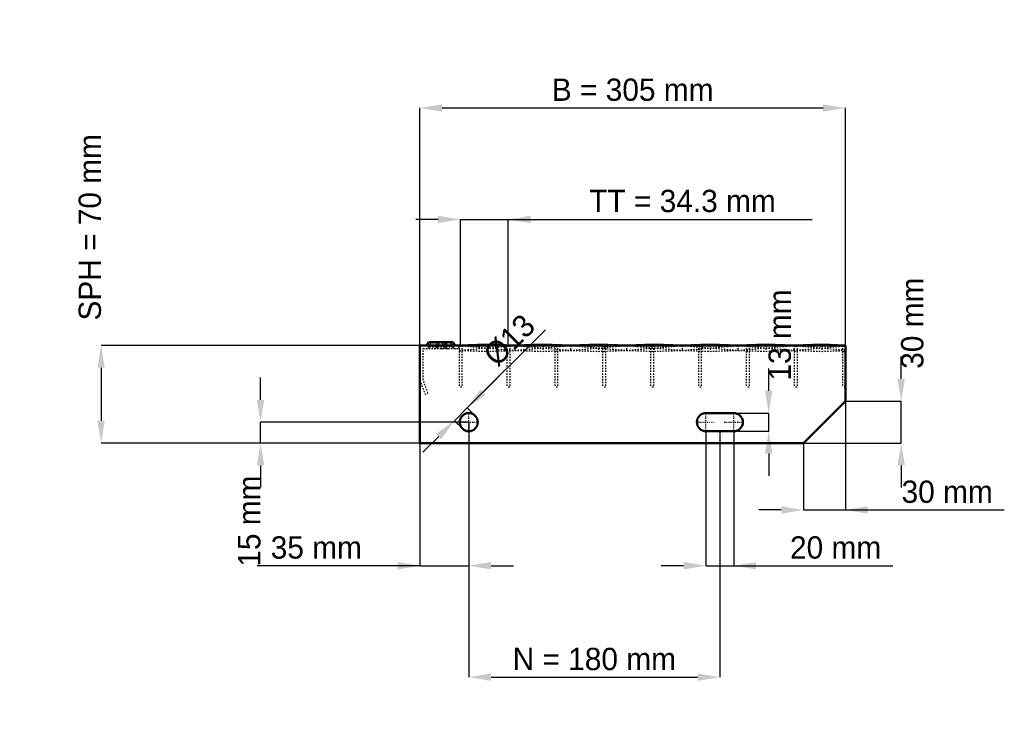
# Model space of a CAD drawing. Header units: millimetres. Extents: x -287 to 419, y -205 to 304.
import ezdxf

# ---------------------------------------------------------------- set-up
doc = ezdxf.new("R2010")
doc.units = ezdxf.units.MM
doc.linetypes.add('Center', pattern=[1.5, 0.45, -0.5, 0.05, -0.5])
doc.linetypes.add('Dashed', pattern=[2, 1, -1])
for name, color, linetype, lineweight in [('2d ConnectionPoints', 7, 'Continuous', 50), ('AM_0', 7, 'Continuous', 50), ('AM_5', 3, 'Continuous', 25), ('AM_7', 7, 'Center', 25), ('AM_9', 6, 'Dashed', 25)]:
    doc.layers.add(name, color=color, linetype=linetype, lineweight=lineweight)
doc.dimstyles.new('ISO-25', dxfattribs={"dimtxt": 2.5, "dimasz": 2.5, "dimexe": 1.25, "dimexo": 0.625, "dimtad": 1, "dimtxsty": 'Standard', "dimcen": 2.5, "dimadec": 0, "dimazin": 0, "dimtfac": 1, "dimtmove": 0, "dimatfit": 3, "dimfxl": 1, "dimarcsym": 0})

# ---------------------------------------------------------------- blocks, each defined once
blk = doc.blocks.new('1_kpj53anr5qdsnt2egrev67y2c________0_in_LSSP23034382S118003057032350_0')
at = {"layer": 'AM_0'}
for p, q in [((28, 70), (48, 70.72)), ((48, 70.72), (68, 70)), ((48, 70.72), (48, 70)), ((68, 70), (88, 70.72)), ((88, 70.72), (108, 70)), ((88, 70.72), (88, 70)), ((108, 70), (128, 70.72)), ((128, 70.72), (148, 70)), ((128, 70.72), (128, 70)), ((148, 70), (168, 70.72)), ((168, 70.72), (188, 70)), ((168, 70.72), (168, 70)), ((188, 70), (208, 70.72)), ((208, 70.72), (228, 70)), ((208, 70.72), (208, 70)), ((228, 70), (248, 70.72)), ((248, 70.72), (268, 70)), ((248, 70.72), (248, 70)), ((268, 70), (288, 70.72)), ((288, 70.72), (305, 70.11)), ((288, 70.72), (288, 70)), ((305, 70), (305, 70.11))]:
    blk.add_line(p, q, dxfattribs=at)
at = {"layer": 'AM_9'}
for p, q in [((28, 70), (68, 66.53)), ((28, 66.53), (68, 70)), ((28, 66.53), (48, 65.82)), ((48, 70), (48, 65.82)), ((48, 65.82), (68, 66.53)), ((68, 70), (108, 66.53)), ((68, 70), (68, 66.53)), ((68, 66.53), (108, 70)), ((68, 66.53), (88, 65.82)), ((88, 70), (88, 65.82)), ((88, 65.82), (108, 66.53)), ((108, 70), (148, 66.53)), ((108, 66.53), (148, 70)), ((108, 70), (108, 66.53)), ((108, 66.53), (128, 65.82)), ((128, 70), (128, 65.82)), ((128, 65.82), (148, 66.53)), ((148, 70), (188, 66.53)), ((148, 70), (148, 66.53)), ((148, 66.53), (188, 70)), ((148, 66.53), (168, 65.82)), ((168, 70), (168, 65.82)), ((168, 65.82), (188, 66.53)), ((188, 70), (228, 66.53)), ((188, 70), (188, 66.53)), ((188, 66.53), (228, 70)), ((188, 66.53), (208, 65.82)), ((208, 70), (208, 65.82)), ((208, 65.82), (228, 66.53)), ((228, 70), (268, 66.53)), ((228, 66.53), (268, 70)), ((228, 70), (228, 66.53)), ((228, 66.53), (248, 65.82)), ((248, 70), (248, 65.82)), ((248, 65.82), (268, 66.53)), ((268, 70), (305, 66.79)), ((268, 70), (268, 66.53)), ((268, 66.53), (305, 69.74)), ((268, 66.53), (288, 65.82)), ((288, 70), (288, 65.82)), ((288, 65.82), (305, 66.43))]:
    blk.add_line(p, q, dxfattribs=at)
blk = doc.blocks.new('2_L800350381223FRONT_0_in_LSSP23034382S118003057032350_0')
at = {"layer": 'AM_0'}
for p, q in [((6.43, 72.46), (5.01, 70)), ((6.43, 72.46), (23.57, 72.46)), ((18.99, 70), (17.57, 72.46)), ((24.99, 70), (23.57, 72.46))]:
    blk.add_line(p, q, dxfattribs=at)
at = {"layer": 'AM_7'}
for p, q in [((12, 73), (12, 67.5)), ((18, 73), (18, 67.5))]:
    blk.add_line(p, q, dxfattribs=at)
at = {"layer": 'AM_9'}
for p, q in [((7.89, 71.62), (6.3, 68.87)), ((6.43, 72.46), (7.89, 71.62)), ((22.11, 71.62), (7.89, 71.62)), ((12.43, 72.46), (11.01, 70)), ((13.89, 71.62), (12.3, 68.87)), ((12.43, 72.46), (13.89, 71.62)), ((16.11, 71.62), (17.57, 72.46)), ((17.7, 68.87), (16.11, 71.62)), ((22.11, 71.62), (23.57, 72.46)), ((23.7, 68.87), (22.11, 71.62)), ((2.25, 45.4), (2.25, 67.75)), ((2.25, 67.75), (28, 67.75)), ((23.7, 68.87), (6.3, 68.87)), ((19.28, 67.81), (21.08, 67.75)), ((28, 67.75), (28, 70)), ((0, 45), (3.64, 35)), ((5.75, 35.77), (2.25, 45.4)), ((3.64, 35), (5.75, 35.77))]:
    blk.add_line(p, q, dxfattribs=at)
blk.add_lwpolyline([(14.92, 67.75), (16.46, 67.8), (18, 67.84), (19.28, 67.81)], dxfattribs=at)
for centre, start, end in [((4.35, 70), 270, 330), ((10.35, 70), 270, 330), ((19.65, 70), 210, 270), ((25.65, 70), 210, 270)]:
    blk.add_arc(centre, 2.25, start, end, dxfattribs=at)
blk = doc.blocks.new('3_L80003038123HORIZONTAL1_0_in_LSSP23034382S118003057032350_0')
at = {"layer": 'AM_9'}
for p, q in [((303, 70), (303, 40)), ((303, 65.8175), (305, 65.8175)), ((305, 40), (303, 40))]:
    blk.add_line(p, q, dxfattribs=at)
blk = doc.blocks.new('4_L80003038123HORIZONTAL2_0_in_LSSP23034382S118003057032350_0')
at = {"layer": 'AM_9'}
for p, q in [((268.31, 70), (268.31, 40)), ((268.31, 65.8175), (270.31, 65.8175)), ((270.31, 70), (270.31, 40)), ((270.31, 40), (268.31, 40))]:
    blk.add_line(p, q, dxfattribs=at)
blk = doc.blocks.new('5_L80003038123HORIZONTAL3_0_in_LSSP23034382S118003057032350_0')
at = {"layer": 'AM_9'}
for p, q in [((233.98, 70), (233.98, 40)), ((233.98, 65.8175), (235.98, 65.8175)), ((235.98, 70), (235.98, 40)), ((235.98, 40), (233.98, 40))]:
    blk.add_line(p, q, dxfattribs=at)
blk = doc.blocks.new('6_L80003038123HORIZONTAL4_0_in_LSSP23034382S118003057032350_0')
at = {"layer": 'AM_9'}
for p, q in [((199.65, 70), (199.65, 40)), ((199.65, 65.8175), (201.65, 65.8175)), ((201.65, 70), (201.65, 40)), ((201.65, 40), (199.65, 40))]:
    blk.add_line(p, q, dxfattribs=at)
blk = doc.blocks.new('7_L80003038123HORIZONTAL5_0_in_LSSP23034382S118003057032350_0')
at = {"layer": 'AM_9'}
for p, q in [((165.32, 70), (165.32, 40)), ((165.32, 65.8175), (167.32, 65.8175)), ((167.32, 70), (167.32, 40)), ((167.32, 40), (165.32, 40))]:
    blk.add_line(p, q, dxfattribs=at)
blk = doc.blocks.new('8_L80003038123HORIZONTAL6_0_in_LSSP23034382S118003057032350_0')
at = {"layer": 'AM_9'}
for p, q in [((130.99, 70), (130.99, 40)), ((130.99, 65.8175), (132.99, 65.8175)), ((132.99, 70), (132.99, 40)), ((132.99, 40), (130.99, 40))]:
    blk.add_line(p, q, dxfattribs=at)
blk = doc.blocks.new('9_L80003038123HORIZONTAL7_0_in_LSSP23034382S118003057032350_0')
at = {"layer": 'AM_9'}
for p, q in [((96.66, 70), (96.66, 40)), ((96.66, 65.8175), (98.66, 65.8175)), ((98.66, 70), (98.66, 40)), ((98.66, 40), (96.66, 40))]:
    blk.add_line(p, q, dxfattribs=at)
blk = doc.blocks.new('10_L80003038123HORIZONTAL8_0_in_LSSP23034382S118003057032350_0')
at = {"layer": 'AM_9'}
for p, q in [((62.33, 70), (62.33, 40)), ((62.33, 65.8175), (64.33, 65.8175)), ((64.33, 70), (64.33, 40)), ((64.33, 40), (62.33, 40))]:
    blk.add_line(p, q, dxfattribs=at)
blk = doc.blocks.new('11_L80003038123HORIZONTAL9_0_in_LSSP23034382S118003057032350_0')
at = {"layer": 'AM_9'}
for p, q in [((28, 70), (28, 40)), ((28, 65.8175), (30, 65.8175)), ((30, 70), (30, 40)), ((30, 40), (28, 40))]:
    blk.add_line(p, q, dxfattribs=at)
blk = doc.blocks.new('12_L305800350234332703LEFT_0_in_LSSP23034382S118003057032350_0')
at = {"layer": 'AM_0'}
for p, q in [((305, 70), (0, 70)), ((0, 70), (0, 0)), ((305, 30), (305, 70)), ((275, 0), (305, 30)), ((225, 21.5), (205, 21.5)), ((205, 8.5), (225, 8.5)), ((0, 0), (275, 0))]:
    blk.add_line(p, q, dxfattribs=at)
blk.add_circle((35, 15), 6.5, dxfattribs=at)
for centre, start, end in [((205, 15), 90, 270), ((225, 15), 270, 90)]:
    blk.add_arc(centre, 6.5, start, end, dxfattribs=at)
at = {"layer": 'AM_7'}
for p, q in [((35, 8.175), (35, 21.825)), ((205, 8.175), (205, 21.825)), ((225, 8.175), (225, 21.825)), ((28.175, 15), (41.825, 15)), ((198.175, 15), (211.825, 15)), ((218.175, 15), (231.825, 15))]:
    blk.add_line(p, q, dxfattribs=at)
blk = doc.blocks.new('*D13')
at = {"layer": 'AM_5', "color": 0, "lineweight": -2}
for p, q in [((0, 70), (0, 240.46)), ((16, 240.46), (289, 240.46)), ((305, 70), (305, 240.46))]:
    blk.add_line(p, q, dxfattribs=at)
at = {"layer": 'AM_5', "color": 0}
for points in [[(16, 243.13), (16, 237.79), (0, 240.46)], [(289, 237.79), (289, 243.13), (305, 240.46)]]:
    blk.add_solid(points, dxfattribs=at)
at = {"layer": 'Defpoints', "color": 0}
for p in [(305, 240.46), (0, 70), (305, 70)]:
    blk.add_point(p, dxfattribs=at)
at = {"layer": 'AM_5', "color": 0, "insert": (152.5, 253.43), "char_height": 16, "attachment_point": 5}
blk.add_mtext('B = 305 mm', dxfattribs=at)
blk = doc.blocks.new('*D14')
at = {"layer": 'AM_5', "color": 0, "lineweight": -2}
for p, q in [((13, 160.46), (-3, 160.46)), ((29, 70), (29, 160.46)), ((29, 160.46), (63.33, 160.46)), ((63.33, 70), (63.33, 160.46)), ((63.33, 160.46), (281.11, 160.46)), ((79.33, 160.46), (95.33, 160.46))]:
    blk.add_line(p, q, dxfattribs=at)
at = {"layer": 'AM_5', "color": 0}
for points in [[(13, 157.79), (13, 163.13), (29, 160.46)], [(79.33, 163.13), (79.33, 157.79), (63.33, 160.46)]]:
    blk.add_solid(points, dxfattribs=at)
at = {"layer": 'Defpoints', "color": 0}
for p in [(63.33, 160.46), (29, 70), (63.33, 70)]:
    blk.add_point(p, dxfattribs=at)
at = {"layer": 'AM_5', "color": 0, "insert": (188.22, 173.61), "char_height": 16, "attachment_point": 5}
blk.add_mtext('TT = 34.3 mm', dxfattribs=at)
blk = doc.blocks.new('*D15')
at = {"layer": 'AM_5', "color": 0, "lineweight": -2}
for p, q in [((0, 70), (-228.57, 70)), ((-228.57, 54), (-228.57, 16)), ((0, 0), (-228.57, 0))]:
    blk.add_line(p, q, dxfattribs=at)
at = {"layer": 'AM_5', "color": 0}
for points in [[(-225.9, 54), (-231.24, 54), (-228.57, 70)], [(-231.24, 16), (-225.9, 16), (-228.57, 0)]]:
    blk.add_solid(points, dxfattribs=at)
at = {"layer": 'Defpoints', "color": 0}
for p in [(0, 70), (-228.57, 0), (0, 0)]:
    blk.add_point(p, dxfattribs=at)
at = {"layer": 'AM_5', "color": 0, "insert": (-236.57, 154.8), "char_height": 16, "attachment_point": 5, "rotation": 90}
blk.add_mtext('SPH = 70 mm', dxfattribs=at)
blk = doc.blocks.new('*D16')
at = {"layer": 'AM_5', "color": 0, "lineweight": -2}
for p, q in [((-114.29, 31), (-114.29, 47)), ((35, 15), (-114.29, 15)), ((-114.29, 0), (-114.29, 15)), ((0, 0), (-114.29, 0)), ((-114.29, -16), (-114.29, -32))]:
    blk.add_line(p, q, dxfattribs=at)
at = {"layer": 'AM_5', "color": 0}
for points in [[(-116.95, 31), (-111.62, 31), (-114.29, 15)], [(-111.62, -16), (-116.95, -16), (-114.29, 0)]]:
    blk.add_solid(points, dxfattribs=at)
at = {"layer": 'Defpoints', "color": 0}
for p in [(-114.29, 15), (35, 15), (0, 0)]:
    blk.add_point(p, dxfattribs=at)
at = {"layer": 'AM_5', "color": 0, "insert": (-122.29, -56), "char_height": 16, "attachment_point": 5, "rotation": 90}
blk.add_mtext('15 mm', dxfattribs=at)
blk = doc.blocks.new('*D17')
at = {"layer": 'AM_5', "color": 0, "lineweight": -2}
for p, q in [((35, 15), (35, -88)), ((0, 0), (0, -88)), ((0, -88), (-116.58, -88)), ((-16, -88), (-32, -88)), ((0, -88), (35, -88)), ((51, -88), (67, -88))]:
    blk.add_line(p, q, dxfattribs=at)
at = {"layer": 'AM_5', "color": 0}
for points in [[(-16, -90.67), (-16, -85.33), (0, -88)], [(51, -85.33), (51, -90.67), (35, -88)]]:
    blk.add_solid(points, dxfattribs=at)
at = {"layer": 'Defpoints', "color": 0}
for p in [(35, 15), (0, 0), (35, -88)]:
    blk.add_point(p, dxfattribs=at)
at = {"layer": 'AM_5', "color": 0, "insert": (-74.29, -75.03), "char_height": 16, "attachment_point": 5}
blk.add_mtext('35 mm', dxfattribs=at)
blk = doc.blocks.new('*D18')
at = {"layer": 'AM_5', "color": 0, "lineweight": -2}
for p, q in [((205, 8.5), (205, -88)), ((225, 8.5), (225, -88)), ((189, -88), (173, -88)), ((205, -88), (225, -88)), ((225, -88), (338.96, -88)), ((241, -88), (257, -88))]:
    blk.add_line(p, q, dxfattribs=at)
at = {"layer": 'AM_5', "color": 0}
for points in [[(189, -90.67), (189, -85.33), (205, -88)], [(241, -85.33), (241, -90.67), (225, -88)]]:
    blk.add_solid(points, dxfattribs=at)
at = {"layer": 'Defpoints', "color": 0}
for p in [(205, 8.5), (225, 8.5), (225, -88)]:
    blk.add_point(p, dxfattribs=at)
at = {"layer": 'AM_5', "color": 0, "insert": (297.98, -75.03), "char_height": 16, "attachment_point": 5}
blk.add_mtext('20 mm', dxfattribs=at)
blk = doc.blocks.new('*D19')
at = {"layer": 'AM_5', "color": 0, "lineweight": -2}
for p, q in [((250, 37.5), (250, 53.5)), ((225, 21.5), (250, 21.5)), ((250, 8.5), (250, 21.5)), ((225, 8.5), (250, 8.5)), ((250, -7.5), (250, -23.5))]:
    blk.add_line(p, q, dxfattribs=at)
at = {"layer": 'AM_5', "color": 0}
for points in [[(247.33, 37.5), (252.67, 37.5), (250, 21.5)], [(252.67, -7.5), (247.33, -7.5), (250, 8.5)]]:
    blk.add_solid(points, dxfattribs=at)
at = {"layer": 'Defpoints', "color": 0}
for p in [(225, 21.5), (250, 21.5), (225, 8.5)]:
    blk.add_point(p, dxfattribs=at)
at = {"layer": 'AM_5', "color": 0, "insert": (258, 77.5), "char_height": 16, "attachment_point": 5, "rotation": 90}
blk.add_mtext('13 mm', dxfattribs=at)
blk = doc.blocks.new('*D20')
at = {"layer": 'AM_5', "color": 0, "lineweight": -2}
for p, q in [((305, 30), (305, -48)), ((275, 0), (275, -48)), ((259, -48), (243, -48)), ((275, -48), (305, -48)), ((305, -48), (418.92, -48)), ((321, -48), (337, -48))]:
    blk.add_line(p, q, dxfattribs=at)
at = {"layer": 'AM_5', "color": 0}
for points in [[(259, -50.67), (259, -45.33), (275, -48)], [(321, -45.33), (321, -50.67), (305, -48)]]:
    blk.add_solid(points, dxfattribs=at)
at = {"layer": 'Defpoints', "color": 0}
for p in [(305, 30), (275, 0), (305, -48)]:
    blk.add_point(p, dxfattribs=at)
at = {"layer": 'AM_5', "color": 0, "insert": (377.96, -35.03), "char_height": 16, "attachment_point": 5}
blk.add_mtext('30 mm', dxfattribs=at)
blk = doc.blocks.new('*D21')
at = {"layer": 'AM_5', "color": 0, "lineweight": -2}
for p, q in [((345, 46), (345, 62)), ((305, 30), (345, 30)), ((345, 0), (345, 30)), ((275, 0), (345, 0)), ((345, -16), (345, -32))]:
    blk.add_line(p, q, dxfattribs=at)
at = {"layer": 'AM_5', "color": 0}
for points in [[(342.33, 46), (347.67, 46), (345, 30)], [(347.67, -16), (342.33, -16), (345, 0)]]:
    blk.add_solid(points, dxfattribs=at)
at = {"layer": 'Defpoints', "color": 0}
for p in [(305, 30), (345, 30), (275, 0)]:
    blk.add_point(p, dxfattribs=at)
at = {"layer": 'AM_5', "color": 0, "insert": (353, 86), "char_height": 16, "attachment_point": 5, "rotation": 90}
blk.add_mtext('30 mm', dxfattribs=at)
blk = doc.blocks.new('*D22')
at = {"layer": 'AM_5', "color": 0, "lineweight": -2}
for p, q in [((35, 15), (35, -168)), ((215, 8.5), (215, -168)), ((51, -168), (199, -168))]:
    blk.add_line(p, q, dxfattribs=at)
at = {"layer": 'AM_5', "color": 0}
for points in [[(51, -165.33), (51, -170.67), (35, -168)], [(199, -170.67), (199, -165.33), (215, -168)]]:
    blk.add_solid(points, dxfattribs=at)
at = {"layer": 'Defpoints', "color": 0}
for p in [(35, 15), (215, 8.5), (215, -168)]:
    blk.add_point(p, dxfattribs=at)
at = {"layer": 'AM_5', "color": 0, "insert": (125, -155.03), "char_height": 16, "attachment_point": 5}
blk.add_mtext('N = 180 mm', dxfattribs=at)
blk = doc.blocks.new('*D23')
at = {"layer": 'AM_5', "color": 0, "lineweight": -2}
for p, q in [((33.94, 25.25), (90.01, 81.32)), ((45.25, 36.57), (56.57, 47.88)), ((24.75, 16.06), (33.94, 25.25)), ((39.6, 19.6), (33.94, 25.25)), ((30.4, 10.4), (24.75, 16.06)), ((13.43, 4.75), (2.12, -6.57))]:
    blk.add_line(p, q, dxfattribs=at)
at = {"layer": 'AM_5', "color": 0}
for points in [[(43.37, 38.45), (47.14, 34.68), (33.94, 25.25)], [(15.32, 2.86), (11.55, 6.63), (24.75, 16.06)]]:
    blk.add_solid(points, dxfattribs=at)
at = {"layer": 'Defpoints', "color": 0}
for p in [(33.94, 25.25), (39.6, 19.6), (30.4, 10.4)]:
    blk.add_point(p, dxfattribs=at)
at = {"layer": 'AM_5', "color": 0, "insert": (64.12, 73.77), "char_height": 16, "attachment_point": 5, "rotation": 45}
blk.add_mtext('Ø13', dxfattribs=at)

msp = doc.modelspace()

# ---------------------------------------------------------------- linework, layer by layer
at = {"layer": '2d ConnectionPoints'}
for p in [(0, 70), (0, 70), (0, 70), (0, 70), (0, 70), (0, 70), (28, 70), (29, 70), (29, 70), (63.33, 70), (63.33, 70), (97.66, 70), (97.66, 70), (131.99, 70), (131.99, 70), (166.32, 70), (166.32, 70), (200.65, 70), (200.65, 70), (234.98, 70), (234.98, 70), (269.31, 70), (269.31, 70), (304, 70), (0, 0), (0, 0)]:
    msp.add_point(p, dxfattribs=at)

# ---------------------------------------------------------------- block references
for name in ['2_L800350381223FRONT_0_in_LSSP23034382S118003057032350_0', '1_kpj53anr5qdsnt2egrev67y2c________0_in_LSSP23034382S118003057032350_0', '12_L305800350234332703LEFT_0_in_LSSP23034382S118003057032350_0', '11_L80003038123HORIZONTAL9_0_in_LSSP23034382S118003057032350_0', '10_L80003038123HORIZONTAL8_0_in_LSSP23034382S118003057032350_0', '9_L80003038123HORIZONTAL7_0_in_LSSP23034382S118003057032350_0', '8_L80003038123HORIZONTAL6_0_in_LSSP23034382S118003057032350_0', '7_L80003038123HORIZONTAL5_0_in_LSSP23034382S118003057032350_0', '6_L80003038123HORIZONTAL4_0_in_LSSP23034382S118003057032350_0', '5_L80003038123HORIZONTAL3_0_in_LSSP23034382S118003057032350_0', '4_L80003038123HORIZONTAL2_0_in_LSSP23034382S118003057032350_0', '3_L80003038123HORIZONTAL1_0_in_LSSP23034382S118003057032350_0']:
    msp.add_blockref(name, (0, 0))

# ---------------------------------------------------------------- dimensions: what is measured, and where the dimension line sits
at = {"layer": 'AM_5'}
for base, p1, p2, text, picture, middle in [((305, 240.46), (0, 70), (305, 70), 'B = 305 mm', '*D13', (152.5, 240.46)), ((63.33, 160.46), (29, 70), (63.33, 70), 'TT = 34.3 mm', '*D14', (188.222, 160.46)), ((305, -48), (275, 0), (305, 30), '30 mm', '*D20', (377.96, -48)), ((35, -88), (0, 0), (35, 15), '35 mm', '*D17', (-74.289, -88)), ((215, -168), (35, 15), (215, 8.5), 'N = 180 mm', '*D22', (125, -168)), ((225, -88), (205, 8.5), (225, 8.5), '20 mm', '*D18', (297.982, -88))]:
    dim = msp.add_linear_dim(base=base, p1=p1, p2=p2, text=text, dimstyle='ISO-25', override={"dimtxt": 16, "dimasz": 16, "dimexe": 0, "dimexo": 0, "dimgap": 4.8}, dxfattribs=at)
    dim.commit()
    dim.dimension.update_dxf_attribs({"geometry": picture, "text_midpoint": middle, "dimtype": 160})
for base, p1, p2, text, picture, middle in [((-228.571, 0), (0, 70), (0, 0), 'SPH = 70 mm', '*D15', (-236.571, 154.8)), ((345, 30), (275, 0), (305, 30), '30 mm', '*D21', (353, 86)), ((250, 21.5), (225, 8.5), (225, 21.5), '13 mm', '*D19', (258, 77.5)), ((-114.286, 15), (0, 0), (35, 15), '15 mm', '*D16', (-122.286, -56))]:
    dim = msp.add_linear_dim(base=base, p1=p1, p2=p2, angle=90, text=text, dimstyle='ISO-25', override={"dimtxt": 16, "dimasz": 16, "dimexe": 0, "dimexo": 0, "dimgap": 4.8}, dxfattribs=at)
    dim.commit()
    dim.dimension.update_dxf_attribs({"geometry": picture, "text_midpoint": middle, "dimtype": 160, "text_rotation": 90})
dim = msp.add_linear_dim(base=(33.939, 25.253), p1=(30.404, 10.404), p2=(39.596, 19.596), angle=45, text='Ø13', dimstyle='ISO-25', override={"dimtxt": 16, "dimasz": 16, "dimexe": 0, "dimexo": 0, "dimgap": 4.8}, dxfattribs=at)
dim.commit()
dim.dimension.update_dxf_attribs({"geometry": '*D23', "text_midpoint": (73.288, 64.602), "dimtype": 161})

doc.saveas('drawing.dxf')
